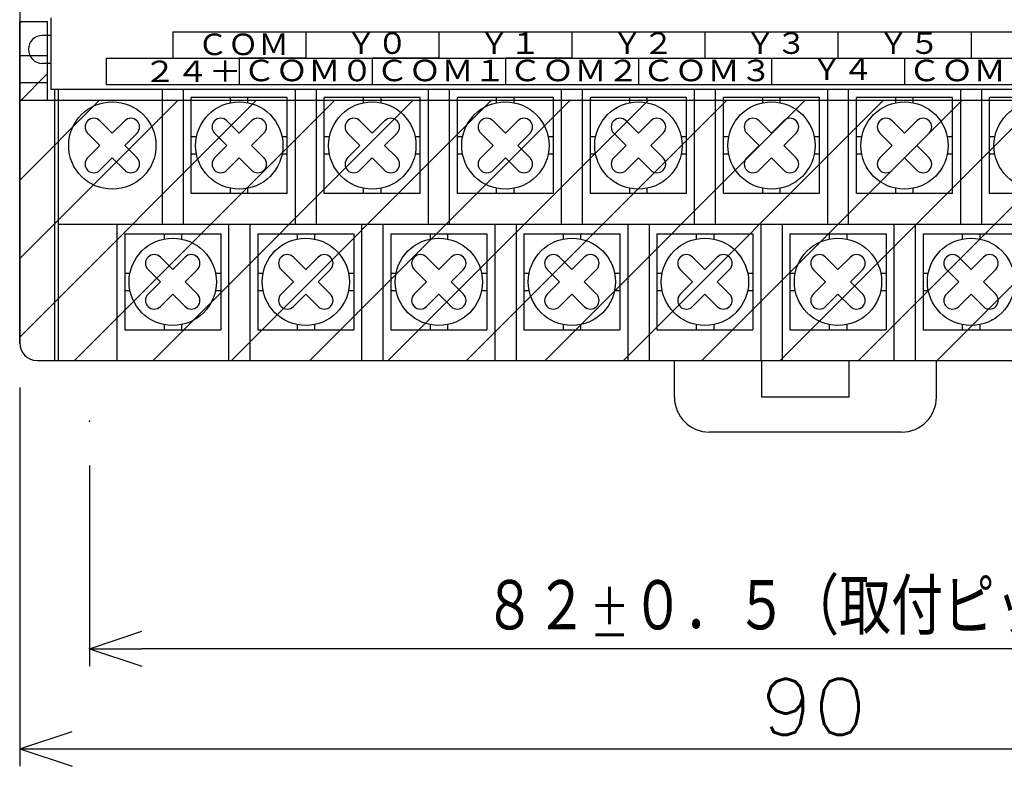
# Model space of a CAD drawing. Extents: x -157 to 170, y -125 to 114.
# Tile 3 of 9: x -50 to 7, y -20 to 22. Entities that reach past the tile are written whole.
import ezdxf

# ---------------------------------------------------------------- set-up
doc = ezdxf.new("R2010")
doc.units = 0
doc.layers.get('0').update_dxf_attribs({"linetype": 'CONTINUOUS'})
doc.styles.get("Standard").update_dxf_attribs({"font": 'txt', "bigfont": 'BIGFONT'})

# ---------------------------------------------------------------- blocks, each defined once
blk = doc.blocks.new('_OPEN30')
at = {"color": 0, "linetype": 'BYBLOCK'}
for q in [(-3, 1), (-3, -1), (-3, 0)]:
    blk.add_line((0, 0), q, dxfattribs=at)

msp = doc.modelspace()

# ---------------------------------------------------------------- linework, layer by layer
at = {"color": 7, "linetype": 'CONTINUOUS'}
for p, q in [((-49.665741, 83.878304), (-49.665741, 3.878303)), ((-49.665741, 22.278299), (-48.065739, 22.278299)), ((-49.665741, 3.878303), (-49.665741, 22.278299)), ((-49.66574, 22.181423), (-49.568864, 22.278299)), ((-48.065739, 17.778299), (-48.065739, 22.278299)), ((-47.865738, 18.378304), (-47.865738, 22.478304)), ((-47.865738, 21.478302), (-48.365738, 21.478302)), ((-40.900742, 21.678303), (27.67926, 21.678303)), ((-40.900742, 21.678303), (-40.900742, 20.178303)), ((-33.280739, 21.678303), (-33.280739, 20.178303)), ((-33.280739, 21.678303), (-33.280739, 20.178303)), ((-25.66074, 21.678303), (-25.66074, 20.178303)), ((-25.66074, 21.678303), (-25.66074, 20.178303)), ((-18.040739, 21.678303), (-18.040739, 20.178303)), ((-18.040739, 21.678303), (-18.040739, 20.178303)), ((-10.42074, 21.678303), (-10.42074, 20.178303)), ((-2.80074, 21.678303), (-2.80074, 20.178303)), ((-2.80074, 21.678303), (-2.80074, 20.178303)), ((4.81926, 21.678303), (4.81926, 20.178303)), ((-49.665741, 20.321449), (-48.065739, 20.321449)), ((-47.865738, 19.878304), (-48.365738, 19.878304)), ((-44.710739, 20.178303), (-44.710739, 18.678303)), ((-44.710739, 20.178303), (-14.23074, 20.178303)), ((-37.09074, 20.178303), (-37.09074, 18.678303)), ((-33.280739, 20.178303), (-37.09074, 20.178303)), ((-37.09074, 20.178303), (-37.09074, 18.678303)), ((-29.470739, 20.178303), (-29.470739, 18.678303)), ((-25.66074, 20.178303), (-29.470739, 20.178303)), ((-29.470739, 20.178303), (-29.470739, 18.678303)), ((-21.85074, 20.178303), (-21.85074, 18.678303)), ((-18.040739, 20.178303), (-21.85074, 20.178303)), ((-21.85074, 20.178303), (-21.85074, 18.678303)), ((-14.23074, 20.178303), (-14.23074, 18.678303)), ((-14.23074, 20.178303), (-10.42074, 20.178303)), ((-10.42074, 20.178303), (-6.61074, 20.178303)), ((-6.61074, 20.178303), (-6.61074, 18.678303)), ((-6.61074, 20.178303), (-2.80074, 20.178303)), ((-2.80074, 20.178303), (1.00926, 20.178303)), ((1.00926, 20.178303), (1.00926, 18.678303)), ((1.00926, 20.178303), (1.00926, 18.678303)), ((1.00926, 20.178303), (4.81926, 20.178303)), ((4.81926, 20.178303), (27.67926, 20.178303)), ((-49.66574, 17.691291), (-48.06574, 19.291294)), ((-49.665741, 18.778299), (-48.065739, 18.778299)), ((-44.710739, 18.678303), (23.869261, 18.678303)), ((38.53426, 18.378304), (-47.865738, 18.378304)), ((-47.665741, 18.378304), (-47.665741, 2.878303)), ((-47.460739, 18.378304), (-47.460739, 2.878303)), ((-41.510738, 18.378304), (-41.510738, 10.678303)), ((-40.290741, 10.678303), (-40.290741, 18.378304)), ((-33.890739, 18.378304), (-33.890739, 10.678303)), ((-32.670738, 10.678303), (-32.670738, 18.378304)), ((-26.270741, 18.378304), (-26.270741, 10.678303)), ((-25.050739, 10.678303), (-25.050739, 18.378304)), ((-18.65074, 18.378304), (-18.65074, 10.678303)), ((-17.43074, 10.678303), (-17.43074, 18.378304)), ((-11.03074, 18.378304), (-11.03074, 10.678303)), ((-9.81074, 10.678303), (-9.81074, 18.378304)), ((-3.41074, 18.378304), (-3.41074, 10.678303)), ((-2.19074, 10.678303), (-2.19074, 18.378304)), ((4.20926, 18.378304), (4.20926, 10.678303)), ((5.42926, 10.678303), (5.42926, 18.378304)), ((-49.665741, 17.778299), (40.334259, 17.778299)), ((-49.66574, 4.220893), (-36.108361, 17.778299)), ((-49.66574, 8.711026), (-40.598484, 17.778299)), ((-49.66574, 13.201158), (-45.088608, 17.778299)), ((-46.518204, 2.878303), (-31.618237, 17.778299)), ((-42.02808, 2.878303), (-27.128114, 17.778299)), ((-34.34074, 17.928303), (-39.84074, 17.928303)), ((-39.84074, 12.428303), (-39.84074, 17.928303)), ((-37.59074, 17.627792), (-37.59074, 17.928303)), ((-37.537956, 2.878303), (-22.63799, 17.778299)), ((-36.59074, 17.627792), (-36.59074, 17.928303)), ((-34.34074, 12.428303), (-34.34074, 17.928303)), ((-33.047833, 2.878303), (-18.147867, 17.778299)), ((-26.720739, 17.928303), (-32.220741, 17.928303)), ((-32.220741, 12.428303), (-32.220741, 17.928303)), ((-29.970739, 17.627792), (-29.970739, 17.928303)), ((-28.970739, 17.627792), (-28.970739, 17.928303)), ((-28.557709, 2.878303), (-13.657743, 17.778299)), ((-26.720739, 12.428303), (-26.720739, 17.928303)), ((-19.10074, 17.928303), (-24.60074, 17.928303)), ((-24.60074, 12.428303), (-24.60074, 17.928303)), ((-24.067586, 2.878303), (-9.167619, 17.778299)), ((-22.35074, 17.627792), (-22.35074, 17.928303)), ((-21.35074, 17.627792), (-21.35074, 17.928303)), ((-19.577462, 2.878303), (-4.677496, 17.778299)), ((-19.10074, 12.428303), (-19.10074, 17.928303)), ((-11.48074, 17.928303), (-16.98074, 17.928303)), ((-16.98074, 12.428303), (-16.98074, 17.928303)), ((-15.087339, 2.878303), (-0.187372, 17.778299)), ((-14.73074, 17.627792), (-14.73074, 17.928303)), ((-13.73074, 17.627792), (-13.73074, 17.928303)), ((-11.48074, 12.428303), (-11.48074, 17.928303)), ((-10.597215, 2.878303), (4.302751, 17.778299)), ((-3.86074, 17.928303), (-9.36074, 17.928303)), ((-9.36074, 12.428303), (-9.36074, 17.928303)), ((-7.11074, 17.627792), (-7.11074, 17.928303)), ((-6.11074, 17.627792), (-6.11074, 17.928303)), ((-6.107091, 2.878303), (8.792875, 17.778299)), ((-3.86074, 12.428303), (-3.86074, 17.928303)), ((3.75926, 17.928303), (-1.74074, 17.928303)), ((-1.74074, 12.428303), (-1.74074, 17.928303)), ((-1.616968, 2.878303), (13.282998, 17.778299)), ((0.50926, 17.627792), (0.50926, 17.928303)), ((1.50926, 17.627792), (1.50926, 17.928303)), ((2.873156, 2.878303), (17.773122, 17.778299)), ((3.75926, 12.428303), (3.75926, 17.928303)), ((11.37926, 17.928303), (5.879261, 17.928303)), ((5.879261, 12.428303), (5.879261, 17.928303)), ((-45.774952, 16.592516), (-45.774952, 16.592516)), ((-45.067848, 16.592516), (-44.360741, 15.885409)), ((-44.360741, 15.885409), (-43.653633, 16.592516)), ((-42.946526, 16.592516), (-42.946526, 16.592516)), ((-38.504951, 16.592516), (-38.504951, 16.592516)), ((-37.797848, 16.592516), (-37.09074, 15.885409)), ((-37.09074, 15.885409), (-36.383633, 16.592516)), ((-35.676525, 16.592516), (-35.676525, 16.592516)), ((-30.884953, 16.592516), (-30.884953, 16.592516)), ((-30.177847, 16.592516), (-29.470739, 15.885409)), ((-29.470739, 15.885409), (-28.763634, 16.592516)), ((-28.056526, 16.592516), (-28.056526, 16.592516)), ((-23.264954, 16.592516), (-23.264954, 16.592516)), ((-22.557846, 16.592516), (-21.85074, 15.885409)), ((-21.85074, 15.885409), (-21.143633, 16.592516)), ((-20.436525, 16.592516), (-20.436525, 16.592516)), ((-15.644953, 16.592516), (-15.644953, 16.592516)), ((-14.937846, 16.592516), (-14.23074, 15.885409)), ((-14.23074, 15.885409), (-13.523633, 16.592516)), ((-12.816526, 16.592516), (-12.816526, 16.592516)), ((-8.024953, 16.592516), (-8.024953, 16.592516)), ((-7.317846, 16.592516), (-6.61074, 15.885409)), ((-6.61074, 15.885409), (-5.903633, 16.592516)), ((-5.196526, 16.592516), (-5.196526, 16.592516)), ((-0.404953, 16.592516), (-0.404953, 16.592516)), ((-0.404953, 16.592516), (-0.404953, 16.592516)), ((0.302154, 16.592516), (1.00926, 15.885409)), ((0.302154, 16.592516), (1.00926, 15.885409)), ((1.00926, 15.885409), (1.716367, 16.592516)), ((1.00926, 15.885409), (1.716367, 16.592516)), ((2.423474, 16.592516), (2.423474, 16.592516)), ((2.423474, 16.592516), (2.423474, 16.592516)), ((-45.774952, 15.885409), (-45.067848, 15.178303)), ((-43.653633, 15.178303), (-42.946526, 15.885409)), ((-38.504951, 15.885409), (-37.797848, 15.178303)), ((-36.383633, 15.178303), (-35.676525, 15.885409)), ((-30.884953, 15.885409), (-30.177847, 15.178303)), ((-28.763634, 15.178303), (-28.056526, 15.885409)), ((-23.264954, 15.885409), (-22.557846, 15.178303)), ((-21.143633, 15.178303), (-20.436525, 15.885409)), ((-15.644953, 15.885409), (-14.937846, 15.178303)), ((-13.523633, 15.178303), (-12.816526, 15.885409)), ((-8.024953, 15.885409), (-7.317846, 15.178303)), ((-5.903633, 15.178303), (-5.196526, 15.885409)), ((-0.404953, 15.885409), (0.302154, 15.178303)), ((-0.404953, 15.885409), (0.302154, 15.178303)), ((1.716367, 15.178303), (2.423474, 15.885409)), ((1.716367, 15.178303), (2.423474, 15.885409)), ((-39.54023, 15.678303), (-39.84074, 15.678303)), ((-34.34074, 15.678303), (-34.641251, 15.678303)), ((-31.920229, 15.678303), (-32.220741, 15.678303)), ((-26.720739, 15.678303), (-27.02125, 15.678303)), ((-24.30023, 15.678303), (-24.60074, 15.678303)), ((-19.10074, 15.678303), (-19.401249, 15.678303)), ((-16.680229, 15.678303), (-16.98074, 15.678303)), ((-11.48074, 15.678303), (-11.78125, 15.678303)), ((-9.060229, 15.678303), (-9.36074, 15.678303)), ((-3.86074, 15.678303), (-4.16125, 15.678303)), ((-1.440229, 15.678303), (-1.74074, 15.678303)), ((3.75926, 15.678303), (3.45875, 15.678303)), ((6.17977, 15.678303), (5.879261, 15.678303)), ((-45.774952, 14.471196), (-45.067848, 15.178303)), ((-43.653633, 15.178303), (-42.946526, 14.471196)), ((-39.54023, 14.678303), (-39.84074, 14.678303)), ((-38.504951, 14.471196), (-37.797848, 15.178303)), ((-36.383633, 15.178303), (-35.676525, 14.471196)), ((-34.34074, 14.678303), (-34.641251, 14.678303)), ((-31.920229, 14.678303), (-32.220741, 14.678303)), ((-30.884953, 14.471196), (-30.177847, 15.178303)), ((-28.763634, 15.178303), (-28.056526, 14.471196)), ((-26.720739, 14.678303), (-27.02125, 14.678303)), ((-24.30023, 14.678303), (-24.60074, 14.678303)), ((-23.264954, 14.471196), (-22.557846, 15.178303)), ((-21.143633, 15.178303), (-20.436525, 14.471196)), ((-19.10074, 14.678303), (-19.401249, 14.678303)), ((-16.680229, 14.678303), (-16.98074, 14.678303)), ((-15.644953, 14.471196), (-14.937846, 15.178303)), ((-13.523633, 15.178303), (-12.816526, 14.471196)), ((-11.48074, 14.678303), (-11.78125, 14.678303)), ((-9.060229, 14.678303), (-9.36074, 14.678303)), ((-8.024953, 14.471196), (-7.317846, 15.178303)), ((-5.903633, 15.178303), (-5.196526, 14.471196)), ((-3.86074, 14.678303), (-4.16125, 14.678303)), ((-1.440229, 14.678303), (-1.74074, 14.678303)), ((-0.404953, 14.471196), (0.302154, 15.178303)), ((-0.404953, 14.471196), (0.302154, 15.178303)), ((1.716367, 15.178303), (2.423474, 14.471196)), ((1.716367, 15.178303), (2.423474, 14.471196)), ((3.75926, 14.678303), (3.45875, 14.678303)), ((6.17977, 14.678303), (5.879261, 14.678303)), ((-45.067848, 13.76409), (-44.360741, 14.471196)), ((-44.360741, 14.471196), (-43.653633, 13.76409)), ((-37.797848, 13.76409), (-37.09074, 14.471196)), ((-37.09074, 14.471196), (-36.383633, 13.76409)), ((-30.177847, 13.76409), (-29.470739, 14.471196)), ((-29.470739, 14.471196), (-28.763634, 13.76409)), ((-22.557846, 13.76409), (-21.85074, 14.471196)), ((-21.85074, 14.471196), (-21.143633, 13.76409)), ((-14.937846, 13.76409), (-14.23074, 14.471196)), ((-14.23074, 14.471196), (-13.523633, 13.76409)), ((-7.317846, 13.76409), (-6.61074, 14.471196)), ((-6.61074, 14.471196), (-5.903633, 13.76409)), ((0.302154, 13.76409), (1.00926, 14.471196)), ((0.302154, 13.76409), (1.00926, 14.471196)), ((1.00926, 14.471196), (1.716367, 13.76409)), ((1.00926, 14.471196), (1.716367, 13.76409)), ((-45.774952, 13.76409), (-45.774952, 13.76409)), ((-42.946526, 13.76409), (-42.946526, 13.76409)), ((-38.504951, 13.76409), (-38.504951, 13.76409)), ((-35.676525, 13.76409), (-35.676525, 13.76409)), ((-30.884953, 13.76409), (-30.884953, 13.76409)), ((-28.056526, 13.76409), (-28.056526, 13.76409)), ((-23.264954, 13.76409), (-23.264954, 13.76409)), ((-20.436525, 13.76409), (-20.436525, 13.76409)), ((-15.644953, 13.76409), (-15.644953, 13.76409)), ((-12.816526, 13.76409), (-12.816526, 13.76409)), ((-8.024953, 13.76409), (-8.024953, 13.76409)), ((-5.196526, 13.76409), (-5.196526, 13.76409)), ((-0.404953, 13.76409), (-0.404953, 13.76409)), ((-0.404953, 13.76409), (-0.404953, 13.76409)), ((2.423474, 13.76409), (2.423474, 13.76409)), ((2.423474, 13.76409), (2.423474, 13.76409)), ((-34.34074, 12.428303), (-39.84074, 12.428303)), ((-37.59074, 12.428303), (-37.59074, 12.728813)), ((-36.59074, 12.428303), (-36.59074, 12.728813)), ((-26.720739, 12.428303), (-32.220741, 12.428303)), ((-29.970739, 12.428303), (-29.970739, 12.728813)), ((-28.970739, 12.428303), (-28.970739, 12.728813)), ((-19.10074, 12.428303), (-24.60074, 12.428303)), ((-22.35074, 12.428303), (-22.35074, 12.728813)), ((-21.35074, 12.428303), (-21.35074, 12.728813)), ((-11.48074, 12.428303), (-16.98074, 12.428303)), ((-14.73074, 12.428303), (-14.73074, 12.728813)), ((-13.73074, 12.428303), (-13.73074, 12.728813)), ((-3.86074, 12.428303), (-9.36074, 12.428303)), ((-7.11074, 12.428303), (-7.11074, 12.728813)), ((-6.11074, 12.428303), (-6.11074, 12.728813)), ((3.75926, 12.428303), (-1.74074, 12.428303)), ((0.50926, 12.428303), (0.50926, 12.728813)), ((1.50926, 12.428303), (1.50926, 12.728813)), ((11.37926, 12.428303), (5.879261, 12.428303)), ((-47.460739, 10.678303), (30.42926, 10.678303)), ((-44.100739, 10.678303), (-44.100739, 2.878303)), ((-37.700741, 10.678303), (-37.700741, 2.878303)), ((-36.48074, 10.678303), (-36.48074, 2.878303)), ((-30.08074, 10.678303), (-30.08074, 2.878303)), ((-28.860739, 10.678303), (-28.860739, 2.878303)), ((-22.460739, 10.678303), (-22.460739, 2.878303)), ((-21.24074, 10.678303), (-21.24074, 2.878303)), ((-14.840739, 10.678303), (-14.840739, 2.878303)), ((-13.62074, 10.678303), (-13.62074, 2.878303)), ((-7.220739, 10.678303), (-7.220739, 2.878303)), ((-6.00074, 10.678303), (-6.00074, 2.878303)), ((0.39926, 10.678303), (0.39926, 2.878303)), ((1.61926, 10.678303), (1.61926, 2.878303)), ((-43.650738, 10.128303), (-38.150738, 10.128303)), ((-43.650738, 10.128303), (-43.650738, 4.628303)), ((-41.400738, 10.128303), (-41.400738, 9.827792)), ((-40.400738, 10.128303), (-40.400738, 9.827792)), ((-38.150738, 10.128303), (-38.150738, 4.628303)), ((-36.030739, 10.128303), (-30.530739, 10.128303)), ((-36.030739, 10.128303), (-36.030739, 4.628303)), ((-33.780739, 10.128303), (-33.780739, 9.827792)), ((-32.780739, 10.128303), (-32.780739, 9.827792)), ((-30.530739, 10.128303), (-30.530739, 4.628303)), ((-28.41074, 10.128303), (-22.91074, 10.128303)), ((-28.41074, 10.128303), (-28.41074, 4.628303)), ((-26.16074, 10.128303), (-26.16074, 9.827792)), ((-25.16074, 10.128303), (-25.16074, 9.827792)), ((-22.91074, 10.128303), (-22.91074, 4.628303)), ((-20.790739, 10.128303), (-15.29074, 10.128303)), ((-20.790739, 10.128303), (-20.790739, 4.628303)), ((-18.540739, 10.128303), (-18.540739, 9.827792)), ((-17.540739, 10.128303), (-17.540739, 9.827792)), ((-15.29074, 10.128303), (-15.29074, 4.628303)), ((-13.170739, 10.128303), (-7.67074, 10.128303)), ((-13.170739, 10.128303), (-13.170739, 4.628303)), ((-10.920739, 10.128303), (-10.920739, 9.827792)), ((-9.920739, 10.128303), (-9.920739, 9.827792)), ((-7.67074, 10.128303), (-7.67074, 4.628303)), ((-5.55074, 10.128303), (-0.05074, 10.128303)), ((-5.55074, 10.128303), (-5.55074, 4.628303)), ((-3.30074, 10.128303), (-3.30074, 9.827792)), ((-2.30074, 10.128303), (-2.30074, 9.827792)), ((-0.05074, 10.128303), (-0.05074, 4.628303)), ((2.06926, 10.128303), (7.569261, 10.128303)), ((2.06926, 10.128303), (2.06926, 4.628303)), ((4.319261, 10.128303), (4.319261, 9.827792)), ((5.319261, 10.128303), (5.319261, 9.827792)), ((-42.314953, 8.792517), (-42.314953, 8.792517)), ((-41.607845, 8.792517), (-40.900738, 8.08541)), ((-40.900738, 8.08541), (-40.193634, 8.792517)), ((-39.486526, 8.792517), (-39.486526, 8.792517)), ((-34.694954, 8.792517), (-34.694954, 8.792517)), ((-33.987846, 8.792517), (-33.280739, 8.08541)), ((-33.280739, 8.08541), (-32.573631, 8.792517)), ((-31.866526, 8.792517), (-31.866526, 8.792517)), ((-27.074953, 8.792517), (-27.074953, 8.792517)), ((-26.367846, 8.792517), (-25.66074, 8.08541)), ((-25.66074, 8.08541), (-24.953632, 8.792517)), ((-24.246527, 8.792517), (-24.246527, 8.792517)), ((-19.454952, 8.792517), (-19.454952, 8.792517)), ((-18.747847, 8.792517), (-18.040739, 8.08541)), ((-18.040739, 8.08541), (-17.333633, 8.792517)), ((-16.626526, 8.792517), (-16.626526, 8.792517)), ((-11.834953, 8.792517), (-11.834953, 8.792517)), ((-11.127847, 8.792517), (-10.420739, 8.08541)), ((-10.420739, 8.08541), (-9.713633, 8.792517)), ((-9.006526, 8.792517), (-9.006526, 8.792517)), ((-4.214953, 8.792517), (-4.214953, 8.792517)), ((-4.214953, 8.792517), (-4.214953, 8.792517)), ((-3.507846, 8.792517), (-2.80074, 8.08541)), ((-3.507846, 8.792517), (-2.80074, 8.08541)), ((-2.80074, 8.08541), (-2.093633, 8.792517)), ((-2.80074, 8.08541), (-2.093633, 8.792517)), ((-1.386526, 8.792517), (-1.386526, 8.792517)), ((-1.386526, 8.792517), (-1.386526, 8.792517)), ((3.405047, 8.792517), (3.405047, 8.792517)), ((3.405047, 8.792517), (3.405047, 8.792517)), ((4.112154, 8.792517), (4.819261, 8.08541)), ((4.112154, 8.792517), (4.819261, 8.08541)), ((4.819261, 8.08541), (5.526367, 8.792517)), ((4.819261, 8.08541), (5.526367, 8.792517)), ((6.233474, 8.792517), (6.233474, 8.792517)), ((6.233474, 8.792517), (6.233474, 8.792517)), ((-42.314953, 8.08541), (-41.607845, 7.378303)), ((-40.193634, 7.378303), (-39.486526, 8.08541)), ((-34.694954, 8.08541), (-33.987846, 7.378303)), ((-32.573631, 7.378303), (-31.866526, 8.08541)), ((-27.074953, 8.08541), (-26.367846, 7.378303)), ((-24.953632, 7.378303), (-24.246527, 8.08541)), ((-19.454952, 8.08541), (-18.747847, 7.378303)), ((-17.333633, 7.378303), (-16.626526, 8.08541)), ((-11.834953, 8.08541), (-11.127847, 7.378303)), ((-9.713633, 7.378303), (-9.006526, 8.08541)), ((-4.214953, 8.08541), (-3.507846, 7.378303)), ((-4.214953, 8.08541), (-3.507846, 7.378303)), ((-2.093633, 7.378303), (-1.386526, 8.08541)), ((-2.093633, 7.378303), (-1.386526, 8.08541)), ((3.405047, 8.08541), (4.112154, 7.378303)), ((3.405047, 8.08541), (4.112154, 7.378303)), ((5.526367, 7.378303), (6.233474, 8.08541)), ((5.526367, 7.378303), (6.233474, 8.08541)), ((-43.650738, 7.878303), (-43.350231, 7.878303)), ((-42.314953, 6.671196), (-41.607845, 7.378303)), ((-40.193634, 7.378303), (-39.486526, 6.671196)), ((-38.451248, 7.878303), (-38.150738, 7.878303)), ((-36.030739, 7.878303), (-35.730228, 7.878303)), ((-34.694954, 6.671196), (-33.987846, 7.378303)), ((-32.573631, 7.378303), (-31.866526, 6.671196)), ((-30.831249, 7.878303), (-30.530739, 7.878303)), ((-28.41074, 7.878303), (-28.110229, 7.878303)), ((-27.074953, 6.671196), (-26.367846, 7.378303)), ((-24.953632, 7.378303), (-24.246527, 6.671196)), ((-23.21125, 7.878303), (-22.91074, 7.878303)), ((-20.790739, 7.878303), (-20.490229, 7.878303)), ((-19.454952, 6.671196), (-18.747847, 7.378303)), ((-17.333633, 7.378303), (-16.626526, 6.671196)), ((-15.591249, 7.878303), (-15.29074, 7.878303)), ((-13.170739, 7.878303), (-12.87023, 7.878303)), ((-11.834953, 6.671196), (-11.127847, 7.378303)), ((-9.713633, 7.378303), (-9.006526, 6.671196)), ((-7.97125, 7.878303), (-7.67074, 7.878303)), ((-5.55074, 7.878303), (-5.250229, 7.878303)), ((-4.214953, 6.671196), (-3.507846, 7.378303)), ((-4.214953, 6.671196), (-3.507846, 7.378303)), ((-2.093633, 7.378303), (-1.386526, 6.671196)), ((-2.093633, 7.378303), (-1.386526, 6.671196)), ((-0.35125, 7.878303), (-0.05074, 7.878303)), ((2.06926, 7.878303), (2.369771, 7.878303)), ((3.405047, 6.671196), (4.112154, 7.378303)), ((3.405047, 6.671196), (4.112154, 7.378303)), ((5.526367, 7.378303), (6.233474, 6.671196)), ((5.526367, 7.378303), (6.233474, 6.671196)), ((-43.650738, 6.878303), (-43.350231, 6.878303)), ((-38.451248, 6.878303), (-38.150738, 6.878303)), ((-36.030739, 6.878303), (-35.730228, 6.878303)), ((-30.831249, 6.878303), (-30.530739, 6.878303)), ((-28.41074, 6.878303), (-28.110229, 6.878303)), ((-23.21125, 6.878303), (-22.91074, 6.878303)), ((-20.790739, 6.878303), (-20.490229, 6.878303)), ((-15.591249, 6.878303), (-15.29074, 6.878303)), ((-13.170739, 6.878303), (-12.87023, 6.878303)), ((-7.97125, 6.878303), (-7.67074, 6.878303)), ((-5.55074, 6.878303), (-5.250229, 6.878303)), ((-0.35125, 6.878303), (-0.05074, 6.878303)), ((2.06926, 6.878303), (2.369771, 6.878303)), ((-41.607845, 5.964089), (-40.900738, 6.671196)), ((-40.900738, 6.671196), (-40.193634, 5.964089)), ((-33.987846, 5.964089), (-33.280739, 6.671196)), ((-33.280739, 6.671196), (-32.573631, 5.964089)), ((-26.367846, 5.964089), (-25.66074, 6.671196)), ((-25.66074, 6.671196), (-24.953632, 5.964089)), ((-18.747847, 5.964089), (-18.040739, 6.671196)), ((-18.040739, 6.671196), (-17.333633, 5.964089)), ((-11.127847, 5.964089), (-10.420739, 6.671196)), ((-10.420739, 6.671196), (-9.713633, 5.964089)), ((-3.507846, 5.964089), (-2.80074, 6.671196)), ((-3.507846, 5.964089), (-2.80074, 6.671196)), ((-2.80074, 6.671196), (-2.093633, 5.964089)), ((-2.80074, 6.671196), (-2.093633, 5.964089)), ((4.112154, 5.964089), (4.819261, 6.671196)), ((4.112154, 5.964089), (4.819261, 6.671196)), ((4.819261, 6.671196), (5.526367, 5.964089)), ((4.819261, 6.671196), (5.526367, 5.964089)), ((-42.314953, 5.964089), (-42.314953, 5.964089)), ((-39.486526, 5.964089), (-39.486526, 5.964089)), ((-34.694954, 5.964089), (-34.694954, 5.964089)), ((-31.866526, 5.964089), (-31.866526, 5.964089)), ((-27.074953, 5.964089), (-27.074953, 5.964089)), ((-24.246527, 5.964089), (-24.246527, 5.964089)), ((-19.454952, 5.964089), (-19.454952, 5.964089)), ((-16.626526, 5.964089), (-16.626526, 5.964089)), ((-11.834953, 5.964089), (-11.834953, 5.964089)), ((-9.006526, 5.964089), (-9.006526, 5.964089)), ((-4.214953, 5.964089), (-4.214953, 5.964089)), ((-4.214953, 5.964089), (-4.214953, 5.964089)), ((-1.386526, 5.964089), (-1.386526, 5.964089)), ((-1.386526, 5.964089), (-1.386526, 5.964089)), ((3.405047, 5.964089), (3.405047, 5.964089)), ((3.405047, 5.964089), (3.405047, 5.964089)), ((6.233474, 5.964089), (6.233474, 5.964089)), ((6.233474, 5.964089), (6.233474, 5.964089)), ((-43.650738, 4.628303), (-38.150738, 4.628303)), ((-41.400738, 4.928813), (-41.400738, 4.628303)), ((-40.400738, 4.928813), (-40.400738, 4.628303)), ((-36.030739, 4.628303), (-30.530739, 4.628303)), ((-33.780739, 4.928813), (-33.780739, 4.628303)), ((-32.780739, 4.928813), (-32.780739, 4.628303)), ((-28.41074, 4.628303), (-22.91074, 4.628303)), ((-26.16074, 4.928813), (-26.16074, 4.628303)), ((-25.16074, 4.928813), (-25.16074, 4.628303)), ((-20.790739, 4.628303), (-15.29074, 4.628303)), ((-18.540739, 4.928813), (-18.540739, 4.628303)), ((-17.540739, 4.928813), (-17.540739, 4.628303)), ((-13.170739, 4.628303), (-7.67074, 4.628303)), ((-10.920739, 4.928813), (-10.920739, 4.628303)), ((-9.920739, 4.928813), (-9.920739, 4.628303)), ((-5.55074, 4.628303), (-0.05074, 4.628303)), ((-3.30074, 4.928813), (-3.30074, 4.628303)), ((-2.30074, 4.928813), (-2.30074, 4.628303)), ((2.06926, 4.628303), (7.569261, 4.628303)), ((4.319261, 4.928813), (4.319261, 4.628303)), ((5.319261, 4.928813), (5.319261, 4.628303)), ((-48.665741, 2.878303), (-47.460739, 2.878303)), ((-48.665741, 2.878303), (39.334259, 2.878303)), ((-47.460739, 2.878303), (30.42926, 2.878303)), ((-12.16574, 0.778303), (-12.16574, 2.878303)), ((-7.16574, 0.778303), (-7.16574, 2.878303)), ((-2.16574, 0.778303), (-2.16574, 2.878303)), ((2.83426, 0.778303), (2.83426, 2.878303)), ((-49.665741, 1.338303), (-49.665741, -20.344048)), ((-2.16574, 0.778303), (-7.16574, 0.778303)), ((0.83426, -1.221697), (-10.16574, -1.221697)), ((-45.665741, -3.13693), (-45.665741, -14.615762)), ((33.334259, -13.615762), (-42.665741, -13.615762)), ((-46.665741, -19.344048), (37.334259, -19.344048))]:
    msp.add_line(p, q, dxfattribs=at)
for centre in [(-44.360741, 15.178303), (-37.09074, 15.178303), (-29.470739, 15.178303), (-21.85074, 15.178303), (-14.23074, 15.178303), (-6.61074, 15.178303), (1.00926, 15.178303), (8.62926, 15.178303), (-40.900738, 7.378303), (-33.280739, 7.378303), (-25.66074, 7.378303), (-18.040739, 7.378303), (-10.420739, 7.378303), (-2.80074, 7.378303), (4.819261, 7.378303)]:
    msp.add_circle(centre, 2.5, dxfattribs=at)
for centre, radius, start, end in [((-48.365738, 20.678303), 0.8, 90, 180), ((-48.365738, 20.678303), 0.8, 180, 270), ((-45.421398, 16.238962), 0.5, 135, 224.999923), ((-45.421398, 16.238962), 0.5, 45.000309, 135), ((-43.300079, 16.238962), 0.5, 45, 135), ((-43.300079, 16.238962), 0.5, 315.000077, 45), ((-38.151402, 16.238962), 0.5, 134.999691, 225.000232), ((-38.151402, 16.238962), 0.5, 45, 134.999691), ((-36.030079, 16.238962), 0.5, 45, 135), ((-36.030079, 16.238962), 0.5, 315.000077, 45), ((-30.531401, 16.238962), 0.5, 134.999845, 225.000077), ((-30.531401, 16.238962), 0.5, 45, 134.999845), ((-28.41008, 16.238962), 0.5, 45, 135), ((-28.41008, 16.238962), 0.5, 315.000077, 45), ((-22.9114, 16.238962), 0.5, 135, 224.999923), ((-22.9114, 16.238962), 0.5, 45, 135), ((-20.790079, 16.238962), 0.5, 45, 135), ((-20.790079, 16.238962), 0.5, 315.000077, 45), ((-15.2914, 16.238962), 0.5, 134.999923, 225), ((-15.2914, 16.238962), 0.5, 45, 134.999923), ((-13.170079, 16.238962), 0.5, 45.000077, 135), ((-13.170079, 16.238962), 0.5, 315, 45.000077), ((-7.6714, 16.238962), 0.5, 134.999961, 224.999961), ((-7.6714, 16.238962), 0.5, 45.000039, 134.999961), ((-5.550079, 16.238962), 0.5, 45.000039, 134.999961), ((-5.550079, 16.238962), 0.5, 315.000039, 45.000039), ((-0.0514, 16.238962), 0.5, 134.999968, 224.999955), ((-0.0514, 16.238962), 0.5, 134.999968, 224.999955), ((-0.0514, 16.238962), 0.5, 45.000031, 134.999968), ((-0.0514, 16.238962), 0.5, 45.000031, 134.999968), ((2.069921, 16.238962), 0.5, 45.000019, 134.999971), ((2.069921, 16.238962), 0.5, 45.000019, 134.999971), ((2.069921, 16.238962), 0.5, 315.000058, 45.000019), ((2.069921, 16.238962), 0.5, 315.000058, 45.000019), ((-45.421398, 14.117642), 0.5, 135, 224.999923), ((-43.300079, 14.117642), 0.5, 315.000077, 45), ((-38.151402, 14.117642), 0.5, 134.999691, 225.000232), ((-36.030079, 14.117642), 0.5, 315.000077, 45), ((-30.531401, 14.117642), 0.5, 134.999845, 225.000077), ((-28.41008, 14.117642), 0.5, 315.000077, 45), ((-22.9114, 14.117642), 0.5, 135, 224.999923), ((-20.790079, 14.117642), 0.5, 315.000077, 45), ((-15.2914, 14.117642), 0.5, 134.999923, 225), ((-13.170079, 14.117642), 0.5, 315, 45.000077), ((-7.6714, 14.117642), 0.5, 134.999961, 224.999961), ((-5.550079, 14.117642), 0.5, 315.000039, 45.000039), ((-0.0514, 14.117642), 0.5, 134.999968, 224.999955), ((-0.0514, 14.117642), 0.5, 134.999968, 224.999955), ((2.069921, 14.117642), 0.5, 315.000058, 45.000019), ((2.069921, 14.117642), 0.5, 315.000058, 45.000019), ((-45.421398, 14.117642), 0.5, 224.999923, 314.999768), ((-43.300079, 14.117642), 0.5, 224.999923, 315.000077), ((-38.151402, 14.117642), 0.5, 225.000232, 315.000077), ((-36.030079, 14.117642), 0.5, 224.999923, 315.000077), ((-30.531401, 14.117642), 0.5, 225.000077, 315.000077), ((-28.41008, 14.117642), 0.5, 224.999923, 315.000077), ((-22.9114, 14.117642), 0.5, 224.999923, 315.000077), ((-20.790079, 14.117642), 0.5, 224.999923, 315.000077), ((-15.2914, 14.117642), 0.5, 225, 315.000077), ((-13.170079, 14.117642), 0.5, 224.999923, 315), ((-7.6714, 14.117642), 0.5, 224.999961, 315.000039), ((-5.550079, 14.117642), 0.5, 224.999961, 315.000039), ((-0.0514, 14.117642), 0.5, 224.999955, 315.000046), ((-0.0514, 14.117642), 0.5, 224.999955, 315.000046), ((2.069921, 14.117642), 0.5, 224.999952, 315.000058), ((2.069921, 14.117642), 0.5, 224.999952, 315.000058), ((-41.961399, 8.438963), 0.5, 135, 224.999923), ((-41.961399, 8.438963), 0.5, 45, 135), ((-39.84008, 8.438963), 0.5, 45, 135), ((-39.84008, 8.438963), 0.5, 315.000077, 45), ((-34.3414, 8.438963), 0.5, 135, 224.999923), ((-34.3414, 8.438963), 0.5, 45, 135), ((-32.220081, 8.438963), 0.5, 44.999845, 134.999691), ((-32.220081, 8.438963), 0.5, 315.000232, 44.999845), ((-26.721399, 8.438963), 0.5, 135, 224.999923), ((-26.721399, 8.438963), 0.5, 45, 135), ((-24.600079, 8.438963), 0.5, 45.000155, 135), ((-24.600079, 8.438963), 0.5, 314.999923, 45.000155), ((-19.1014, 8.438963), 0.5, 134.999845, 225.000077), ((-19.1014, 8.438963), 0.5, 45, 134.999845), ((-16.98008, 8.438963), 0.5, 45, 135), ((-16.98008, 8.438963), 0.5, 315.000077, 45), ((-11.4814, 8.438963), 0.5, 135, 224.999923), ((-11.4814, 8.438963), 0.5, 45.000077, 135), ((-9.36008, 8.438963), 0.5, 45, 134.999923), ((-9.36008, 8.438963), 0.5, 315.000077, 45), ((-3.8614, 8.438963), 0.5, 134.999942, 224.999981), ((-3.8614, 8.438963), 0.5, 134.999942, 224.999981), ((-3.8614, 8.438963), 0.5, 45.000019, 134.999942), ((-3.8614, 8.438963), 0.5, 45.000019, 134.999942), ((-1.740079, 8.438963), 0.5, 45.000029, 134.999981), ((-1.740079, 8.438963), 0.5, 45.000029, 134.999981), ((-1.740079, 8.438963), 0.5, 315.000048, 45.000029), ((-1.740079, 8.438963), 0.5, 315.000048, 45.000029), ((3.7586, 8.438963), 0.5, 134.999961, 224.999961), ((3.7586, 8.438963), 0.5, 134.999961, 224.999961), ((3.7586, 8.438963), 0.5, 45.000039, 134.999961), ((3.7586, 8.438963), 0.5, 45.000039, 134.999961), ((5.87992, 8.438963), 0.5, 45.000039, 134.999961), ((5.87992, 8.438963), 0.5, 45.000039, 134.999961), ((5.87992, 8.438963), 0.5, 315.000039, 45.000039), ((5.87992, 8.438963), 0.5, 315.000039, 45.000039), ((-41.961399, 6.317643), 0.5, 135.000039, 224.999961), ((-39.84008, 6.317643), 0.5, 315.000039, 44.999961), ((-34.3414, 6.317643), 0.5, 135.000039, 224.999961), ((-32.220081, 6.317643), 0.5, 315.000193, 44.999807), ((-26.721399, 6.317643), 0.5, 135.000039, 224.999961), ((-24.600079, 6.317643), 0.5, 314.999884, 45.000116), ((-19.1014, 6.317643), 0.5, 134.999884, 225.000116), ((-16.98008, 6.317643), 0.5, 315.000039, 44.999961), ((-11.4814, 6.317643), 0.5, 135.000039, 224.999961), ((-9.36008, 6.317643), 0.5, 315.000039, 44.999961), ((-3.8614, 6.317643), 0.5, 134.999981, 225.000019), ((-3.8614, 6.317643), 0.5, 134.999981, 225.000019), ((-1.740079, 6.317643), 0.5, 315.00001, 44.99999), ((-1.740079, 6.317643), 0.5, 315.00001, 44.99999), ((3.7586, 6.317643), 0.5, 135, 225), ((3.7586, 6.317643), 0.5, 135, 225), ((5.87992, 6.317643), 0.5, 315, 45), ((5.87992, 6.317643), 0.5, 315, 45), ((-41.961399, 6.317643), 0.5, 224.999961, 315.000039), ((-39.84008, 6.317643), 0.5, 224.999961, 315.000039), ((-34.3414, 6.317643), 0.5, 224.999961, 315.000039), ((-32.220081, 6.317643), 0.5, 225.00027, 315.000193), ((-26.721399, 6.317643), 0.5, 224.999961, 315.000039), ((-24.600079, 6.317643), 0.5, 224.999961, 314.999884), ((-19.1014, 6.317643), 0.5, 225.000116, 315.000039), ((-16.98008, 6.317643), 0.5, 224.999961, 315.000039), ((-11.4814, 6.317643), 0.5, 224.999961, 314.999961), ((-9.36008, 6.317643), 0.5, 225.000039, 315.000039), ((-3.8614, 6.317643), 0.5, 225.000019, 315.000019), ((-3.8614, 6.317643), 0.5, 225.000019, 315.000019), ((-1.740079, 6.317643), 0.5, 224.999981, 315.00001), ((-1.740079, 6.317643), 0.5, 224.999981, 315.00001), ((3.7586, 6.317643), 0.5, 225, 315), ((3.7586, 6.317643), 0.5, 225, 315), ((5.87992, 6.317643), 0.5, 225, 315), ((5.87992, 6.317643), 0.5, 225, 315), ((-48.665741, 3.878303), 1, 180, 270), ((-48.665741, 3.878303), 1, 180, 270), ((-10.16574, 0.778303), 2, 180, 270), ((0.83426, 0.778303), 2, 270, 0)]:
    msp.add_arc(centre, radius, start, end, dxfattribs=at)
for p in [(-49.665741, 3.878303), (-45.665741, -0.59693), (-45.665741, -13.615762)]:
    msp.add_point(p, dxfattribs=at)

# ---------------------------------------------------------------- block references
at = {"color": 7, "linetype": 'CONTINUOUS', "rotation": 180}
for p in [(-45.665741, -13.615762), (-49.665741, -19.344048)]:
    msp.add_blockref('_OPEN30', p, dxfattribs=at)

# ---------------------------------------------------------------- texts
at = {"color": 7, "linetype": 'CONTINUOUS'}
for s, height, width, p in [('ＣＯＭ', 1.4, 1.134454, (-39.489398, 20.220116)), ('Ｙ０', 1.4, 1.159664, (-31.0053, 20.287484)), ('Ｙ１', 1.4, 1.159664, (-23.385299, 20.287484)), ('Ｙ２', 1.4, 1.159664, (-15.7653, 20.287484)), ('Ｙ３', 1.4, 1.159664, (-8.1453, 20.287484)), ('Ｙ５', 1.4, 1.159664, (-0.5253, 20.287484)), ('２４＋', 1.4, 1.215486, (-42.573032, 18.673789)), ('ＣＯＭ０', 1.4, 1.211394, (-36.878066, 18.723069)), ('ＣＯＭ１', 1.4, 1.211394, (-29.258067, 18.723069)), ('ＣＯＭ２', 1.4, 1.211394, (-21.638066, 18.723069)), ('ＣＯＭ３', 1.4, 1.211394, (-14.018068, 18.723069)), ('Ｙ４', 1.4, 1.159664, (-4.3353, 18.787484)), ('ＣＯＭ４', 1.4, 1.211394, (1.221933, 18.723069)), ('８２%%P０．５（取付ピッチ）', 3.2, 0.843501, (-23.090194, -12.815762)), ('90', 3.2, 1.102098, (-7.226038, -18.544048))]:
    msp.add_text(s, height=height, dxfattribs=dict(at, width=width)).set_placement(p)

doc.saveas('drawing.dxf')
